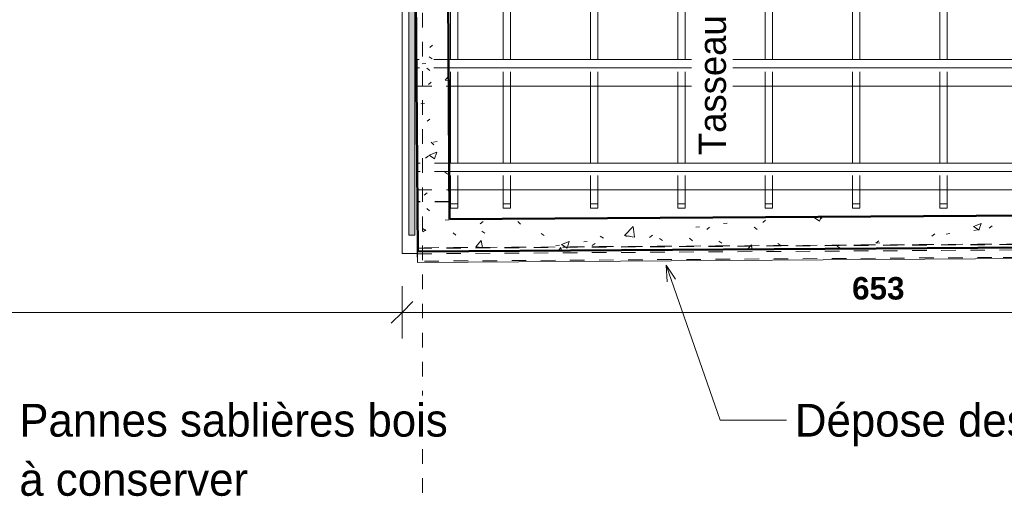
# Model space of a CAD drawing. Header units: metres. Extents: x -16.9 to 14.1, y -10.5 to 9.6.
# Tile 18 of 26: x 3.2 to 9.9, y -9.6 to -6.3. Entities that reach past the tile are written whole.
import ezdxf

# ---------------------------------------------------------------- set-up
doc = ezdxf.new("R2010")
doc.units = ezdxf.units.M
doc.linetypes.add('Ligne de quadrillage', pattern=[0.022225, 0.0127, -0.003175, 0.003175, -0.003175])
doc.linetypes.add('Tiret', pattern=[0.00635, 0.003175, -0.003175])
for name, color, linetype, lineweight in [('A-ANNO-DIMS', 211, 'Continuous', 9), ('A-ANNO-DIMS-75', 211, 'Continuous', 9), ('A-ROOF', 132, 'Continuous', 18), ('A-WALL', 113, 'Continuous', 25), ('A-WALL-HDLN', 110, 'Tiret', 25), ('A-WALL-PATT', 111, 'Continuous', 50), ('G-ANNO-TEXT', 231, 'Continuous', 9), ('P-PIPE-CNTR', 3, 'Continuous', 18), ('S-BEAM', 12, 'Continuous', 18), ('S-BEAM-HDLN', 1, 'Tiret', 18), ('S-GRID', 1, 'Continuous', 9)]:
    doc.layers.add(name, color=color, linetype=linetype, lineweight=lineweight)
doc.styles.add('Arial_B_1', font='arialbd.ttf', dxfattribs={"height": 0.154762})
doc.styles.add('Bodoni MT_B_I', font='BOD_BI.TTF', dxfattribs={"height": 0.225})
doc.styles.add('Bodoni MT_B_I_1', font='BOD_BI.TTF', dxfattribs={"height": 0.1875})
doc.dimstyles.new('Cotation_cm', dxfattribs={"dimscale": 0.3048, "dimtxt": 0.153039, "dimasz": 0.492126, "dimexe": 0.590551, "dimexo": 0.0625, "dimgap": 0.147638, "dimtad": 1, "dimdec": 0, "dimlfac": 100, "dimzin": 0, "dimdsep": 46, "dimtxsty": 'Arial_B_1', "dimblk1": 'OBLIQUE', "dimblk2": 'OBLIQUE', "dimsah": 1, "dimcen": 0.09, "dimazin": 0, "dimtfac": 1, "dimtdec": 4, "dimtix": 1, "dimtmove": 0, "dimatfit": 3, "dimfxl": 0.590551, "dimfxlon": 1, "dimtvp": 1, "dimtfill": 1, "dimtolj": 1, "dimtzin": 0, "dimarcsym": 2})
pattern_1 = [(50, (0, 0), (0.546555, -0.047815), [0.05715, -0.62865]), (355, (0, 0), (-0.105728, 0.573166), [0.04572, -0.50292]), (100.451, (0.04555, -0.004), (0.440828, 0.52535), [0.04857, -0.53427]), (46.184, (0, 0.1524), (0.813237, -0.12613), [0.08572, -0.94297]), (96.636, (0.0678, 0.1419), (0.71221, 0.742287), [0.07286, -0.80141]), (351.184, (0, 0.1524), (0.712217, 0.742274), [0.06858, -0.75438]), (21, (0.0762, 0.1143), (0.454846, -0.306795), [0.05715, -0.62865]), (326, (0.0762, 0.1143), (0.185405, 0.55256), [0.04572, -0.50292]), (71.451, (0.1141, 0.08873), (0.64025, 0.245763), [0.04857, -0.53427]), (37.5, (0, 0), (0.009261, 0.2536672), [0.02515, -0.47168, 0.02515, -0.48539, -0.50482]), (37.5, (0, 0), (0.009261, 0.2536672), [-1.007, 0.02515, -0.47968]), (7.5, (0, 0), (0.200456, 0.300546), [0.02515, -0.26594, 0.02515, -0.46025, -0.1924]), (7.5, (0, 0), (0.200456, 0.300546), [-0.77648, 0.02515, -0.16726]), (327.5, (-0.16993, 0), (0.4067682, -0.0171882), [0.02515, -0.16535, 0.02515, -0.56921, -0.78867]), (327.5, (-0.16993, 0), (0.4067682, -0.0171882), [-0.78486, 0.02515, -0.76352]), (317.5, (-0.24613, 0), (0.444383, 0.076279), [0.02515, -0.2225, 0.02515, -0.36957, -0.56007]), (317.5, (-0.24613, 0), (0.444383, 0.076279), [-0.64237, 0.02515, -0.53492])]

# ---------------------------------------------------------------- blocks, each defined once
blk = doc.blocks.new('Ossature 2 - Ossature 2-4972000-PH R_1 EXISTANT')
at = {"layer": 'S-BEAM', "linetype": 'Tiret'}
blk.add_hatch(color=256, dxfattribs=at).paths.add_polyline_path([(5.9278, -7.7968), (5.9278, -5.9393), (5.8878, -5.9393), (5.8878, -7.7968)])
at = {"layer": 'S-BEAM'}
for p, q in [((5.8878, -5.9393), (5.8878, -7.7968)), ((5.9278, -5.9393), (5.8878, -5.9393)), ((5.9278, -7.7968), (5.9278, -5.9393)), ((5.9278, -7.7968), (5.8878, -7.7968))]:
    blk.add_line(p, q, dxfattribs=at)
blk = doc.blocks.new('DIMBLOCK13-PH R_1 EXISTANT')
at = {"layer": 'A-ANNO-DIMS-75'}
for p, q in [((-0.3381, -8.3315), (-0.3381, -8.1515)), ((5.7863, -8.3315), (5.7863, -8.1515)), ((-0.3381, -8.3315), (5.7863, -8.3315)), ((-0.3381, -8.3315), (-0.3381, -8.5115)), ((5.7863, -8.3315), (5.7863, -8.5115))]:
    blk.add_line(p, q, dxfattribs=at)
at = {"layer": 'A-ANNO-DIMS-75', "lineweight": 35}
for p, q in [((-0.3381, -8.3315), (-0.2631, -8.2565)), ((5.7863, -8.3315), (5.8613, -8.2565)), ((-0.3381, -8.3315), (-0.4131, -8.4065)), ((5.7863, -8.3315), (5.7113, -8.4065))]:
    blk.add_line(p, q, dxfattribs=at)
at = {"layer": 'A-ANNO-DIMS-75', "color": 0, "insert": (2.5492, -8.088), "char_height": 0.15476, "width": 0.419764, "attachment_point": 1, "line_spacing_factor": 0.941778, "style": 'Arial_B_1', "bg_fill": 3, "box_fill_scale": 1.25, "bg_fill_color": 256, "bg_fill_true_color": 13158600, "bg_fill_transparency": 0}
blk.add_mtext('612', dxfattribs=at)
blk = doc.blocks.new('_Oblique')
at = {"color": 0, "linetype": 'ByBlock', "lineweight": -2}
blk.add_line((-0.5, -0.5), (0.5, 0.5), dxfattribs=at)
blk = doc.blocks.new('DIMBLOCK14-PH R_1 EXISTANT')
at = {"layer": 'A-ANNO-DIMS-75'}
for p, q in [((5.7863, -8.3315), (5.7863, -8.1515)), ((12.3193, -8.3315), (12.3193, -8.1515)), ((5.7863, -8.3315), (12.3193, -8.3315)), ((5.7863, -8.3315), (5.7863, -8.5115)), ((12.3193, -8.3315), (12.3193, -8.5115))]:
    blk.add_line(p, q, dxfattribs=at)
at = {"layer": 'A-ANNO-DIMS-75', "lineweight": 35}
for p, q in [((5.7863, -8.3315), (5.8613, -8.2565)), ((12.3193, -8.3315), (12.3943, -8.2565)), ((5.7863, -8.3315), (5.7113, -8.4065)), ((12.3193, -8.3315), (12.2443, -8.4065))]:
    blk.add_line(p, q, dxfattribs=at)
at = {"layer": 'A-ANNO-DIMS-75', "color": 0, "insert": (8.8779, -8.088), "char_height": 0.15476, "width": 0.419764, "attachment_point": 1, "line_spacing_factor": 0.941778, "style": 'Arial_B_1', "bg_fill": 3, "box_fill_scale": 1.25, "bg_fill_color": 256, "bg_fill_true_color": 13158600, "bg_fill_transparency": 0}
blk.add_mtext('653', dxfattribs=at)

msp = doc.modelspace()

# ---------------------------------------------------------------- hatches: boundary and pattern name
at = {"layer": 'A-WALL-PATT', "lineweight": 18}
h = msp.add_hatch(dxfattribs=at)
h.set_pattern_fill('FP_1', color=256, style=0, pattern_type=2)
h.set_pattern_definition(pattern_1)
h.paths.add_polyline_path([(5.8937, -7.9116), (6.1137, -7.9102), (6.0989, -5.6498), (5.8789, -5.6512), (5.8877, -6.9915)])
h = msp.add_hatch(dxfattribs=at)
h.set_pattern_fill('FP_1', color=256, style=0, pattern_type=2)
h.set_pattern_definition(pattern_1)
h.paths.add_polyline_path([(6.1137, -7.9102), (12.2483, -7.8709), (12.248, -7.6509), (6.1123, -7.6902)])

# ---------------------------------------------------------------- linework, layer by layer
at = {"layer": 'A-ROOF'}
for p, q in [((5.7863, -6.188), (5.7863, -7.9255)), ((5.7863, -7.9255), (5.8915, -7.9255))]:
    msp.add_line(p, q, dxfattribs=at)
at = {"layer": 'A-WALL', "lineweight": 50}
for p, q in [((5.8937, -7.9116), (5.8789, -5.6512)), ((6.0989, -5.6498), (6.1123, -7.6902)), ((6.1123, -7.6902), (12.0283, -7.6523)), ((12.2483, -7.8709), (5.8937, -7.9116))]:
    msp.add_line(p, q, dxfattribs=at)
at = {"layer": 'A-WALL-HDLN'}
msp.add_line((6.1115, -7.5702), (5.8915, -7.5716), dxfattribs=at)
at = {"layer": 'G-ANNO-TEXT', "color": 190}
for p, q in [((7.6001, -8.0054), (7.6656, -8.1017)), ((7.6001, -8.0054), (7.6086, -8.1215)), ((7.6001, -8.0054), (7.9719, -9.0729)), ((7.9719, -9.0729), (8.4479, -9.0729))]:
    msp.add_line(p, q, dxfattribs=at)
at = {"layer": 'P-PIPE-CNTR'}
msp.add_line((9.9151, -7.9545), (10.1151, -7.9545), dxfattribs=at)
at = {"layer": 'S-BEAM'}
for p, q in [((6.1199, -6.5928), (6.1199, -6.035)), ((6.1699, -6.5928), (6.1699, -6.035)), ((6.4809, -6.5928), (6.4809, -6.035)), ((6.5309, -6.5928), (6.5309, -6.035)), ((7.0809, -6.5928), (7.0809, -6.0351)), ((7.1309, -6.5928), (7.1309, -6.0351)), ((7.6809, -6.5928), (7.6809, -6.0351)), ((7.7309, -6.5928), (7.7309, -6.0351)), ((8.2809, -6.5927), (8.2809, -6.0351)), ((8.3309, -6.5927), (8.3309, -6.0351)), ((8.8809, -6.5927), (8.8809, -6.0351)), ((8.9309, -6.5927), (8.9309, -6.0351)), ((9.4809, -6.5927), (9.4809, -6.0351)), ((9.5309, -6.5927), (9.5309, -6.0351)), ((11.1496, -6.5926), (6.1051, -6.5928)), ((11.1954, -6.65), (6.1055, -6.6502)), ((6.1063, -6.7764), (11.2964, -6.7762)), ((6.1199, -7.3059), (6.1199, -6.7764)), ((6.1699, -7.3059), (6.1699, -6.7764)), ((6.4809, -7.3059), (6.4809, -6.7763)), ((6.5309, -7.3059), (6.5309, -6.7763)), ((7.0809, -7.3059), (7.0809, -6.7763)), ((7.1309, -7.3059), (7.1309, -6.7763)), ((7.6809, -7.3059), (7.6809, -6.7763)), ((7.7309, -7.3059), (7.7309, -6.7763)), ((8.2809, -7.3058), (8.2809, -6.7763)), ((8.3309, -7.3058), (8.3309, -6.7763)), ((8.8809, -7.3058), (8.8809, -6.7762)), ((8.9309, -7.3058), (8.9309, -6.7762)), ((9.4809, -7.3058), (9.4809, -6.7762)), ((9.5309, -7.3058), (9.5309, -6.7762)), ((11.7203, -7.3058), (6.1098, -7.3059)), ((11.7662, -7.3631), (6.1101, -7.3632)), ((6.111, -7.4894), (8.2809, -7.4894)), ((6.1199, -7.5848), (6.1199, -7.4894)), ((6.1699, -7.5848), (6.1699, -7.4894)), ((6.4809, -7.5848), (6.4809, -7.4894)), ((6.5309, -7.5848), (6.5309, -7.4894)), ((7.0809, -7.5848), (7.0809, -7.4894)), ((7.1309, -7.5848), (7.1309, -7.4894)), ((7.6809, -7.5848), (7.6809, -7.4894)), ((7.7309, -7.5848), (7.7309, -7.4894)), ((8.2809, -7.5848), (8.2809, -7.4894)), ((8.3309, -7.4894), (8.8809, -7.4894)), ((8.3309, -7.5848), (8.3309, -7.4894)), ((8.8809, -7.5848), (8.8809, -7.4893)), ((8.9309, -7.5848), (8.9309, -7.4893)), ((8.9309, -7.4894), (9.4809, -7.4894)), ((9.4809, -7.5848), (9.4809, -7.4893)), ((9.5309, -7.4894), (10.0809, -7.4893)), ((9.5309, -7.5848), (9.5309, -7.4893)), ((6.1199, -7.6135), (6.1199, -7.5848)), ((6.1199, -7.5848), (6.1699, -7.5848)), ((6.1699, -7.6135), (6.1199, -7.6135)), ((6.1699, -7.5848), (6.1699, -7.6135)), ((6.4809, -7.6135), (6.4809, -7.5848)), ((6.4809, -7.5848), (6.5309, -7.5848)), ((6.5309, -7.6135), (6.4809, -7.6135)), ((6.5309, -7.5848), (6.5309, -7.6135)), ((7.0809, -7.6135), (7.0809, -7.5848)), ((7.0809, -7.5848), (7.1309, -7.5848)), ((7.1309, -7.6135), (7.0809, -7.6135)), ((7.1309, -7.5848), (7.1309, -7.6135)), ((7.6809, -7.6135), (7.6809, -7.5848)), ((7.6809, -7.5848), (7.7309, -7.5848)), ((7.7309, -7.6135), (7.6809, -7.6135)), ((7.7309, -7.5848), (7.7309, -7.6135)), ((8.2809, -7.6135), (8.2809, -7.5848)), ((8.2809, -7.5848), (8.3309, -7.5848)), ((8.3309, -7.6135), (8.2809, -7.6135)), ((8.3309, -7.5848), (8.3309, -7.6135)), ((8.8809, -7.6135), (8.8809, -7.5848)), ((8.8809, -7.5848), (8.9309, -7.5848)), ((8.9309, -7.6135), (8.8809, -7.6135)), ((8.9309, -7.5848), (8.9309, -7.6135)), ((9.4809, -7.6135), (9.4809, -7.5848)), ((9.4809, -7.5848), (9.5309, -7.5848)), ((9.5309, -7.6135), (9.4809, -7.6135)), ((9.5309, -7.5848), (9.5309, -7.6135)), ((12.2478, -7.8766), (5.8915, -7.9172)), ((5.8912, -7.9255), (5.8912, -7.9269)), ((5.8912, -7.9281), (5.8912, -7.9269)), ((5.8912, -7.9281), (5.8912, -7.9321)), ((5.8912, -7.9321), (5.8915, -7.9751)), ((5.8915, -7.9172), (5.8919, -7.9872)), ((5.8915, -7.9751), (5.8915, -7.9791)), ((12.2483, -7.9466), (5.8919, -7.9872))]:
    msp.add_line(p, q, dxfattribs=at)
at = {"layer": 'S-BEAM-HDLN'}
for p, q in [((5.8899, -6.5928), (5.89, -6.6502)), ((6.105, -6.5928), (5.8899, -6.5928)), ((6.1199, -6.7763), (6.1199, -6.5929)), ((6.1699, -6.7763), (6.1699, -6.5929)), ((6.4809, -6.7763), (6.4809, -6.5929)), ((6.5309, -6.7763), (6.5309, -6.5929)), ((7.0809, -6.7763), (7.0809, -6.5928)), ((7.1309, -6.7763), (7.1309, -6.5928)), ((7.6809, -6.7763), (7.6809, -6.5928)), ((7.7309, -6.7763), (7.7309, -6.5928)), ((8.2809, -6.7762), (8.2809, -6.5928)), ((8.3309, -6.7762), (8.3309, -6.5928)), ((8.8809, -6.7762), (8.8809, -6.5928)), ((8.9309, -6.7762), (8.9309, -6.5928)), ((9.4809, -6.7762), (9.4809, -6.5927)), ((9.5309, -6.7762), (9.5309, -6.5927)), ((5.8899, -6.719), (5.8899, -6.6502)), ((5.89, -6.6502), (5.89, -6.7764)), ((6.1054, -6.6502), (5.89, -6.6502)), ((5.89, -6.7764), (6.1062, -6.7764)), ((5.8914, -7.3059), (5.8914, -7.3632)), ((6.1097, -7.3059), (5.8914, -7.3059)), ((5.8914, -7.3632), (5.8914, -7.4894)), ((6.1101, -7.3632), (5.8914, -7.3632)), ((6.1199, -7.4894), (6.1199, -7.3059)), ((6.1699, -7.4894), (6.1699, -7.3059)), ((6.4809, -7.4893), (6.4809, -7.3059)), ((6.5309, -7.4893), (6.5309, -7.3059)), ((7.0809, -7.4893), (7.0809, -7.3059)), ((7.1309, -7.4893), (7.1309, -7.3059)), ((7.6809, -7.4893), (7.6809, -7.3059)), ((7.7309, -7.4893), (7.7309, -7.3059)), ((8.2809, -7.4893), (8.2809, -7.3059)), ((8.3309, -7.4893), (8.3309, -7.3059)), ((8.8809, -7.4893), (8.8809, -7.3059)), ((8.9309, -7.4893), (8.9309, -7.3059)), ((9.4809, -7.4893), (9.4809, -7.3059)), ((9.5309, -7.4893), (9.5309, -7.3059)), ((5.8914, -7.4894), (6.1109, -7.4894)), ((8.2809, -7.4894), (8.3308, -7.4894)), ((8.8809, -7.4894), (8.9308, -7.4894)), ((9.4809, -7.4894), (9.5308, -7.4894)), ((12.2388, -7.8465), (5.8909, -7.8871)), ((5.8909, -7.8891), (12.2388, -7.8485)), ((5.8909, -7.8907), (12.2388, -7.8501)), ((5.8909, -7.8871), (5.8909, -7.8891)), ((5.8909, -7.8907), (5.8909, -7.8892)), ((5.8909, -7.8907), (5.8912, -7.9255)), ((5.8912, -7.9281), (12.2391, -7.8875)), ((12.2394, -7.9385), (5.8915, -7.9791))]:
    msp.add_line(p, q, dxfattribs=at)
at = {"layer": 'S-GRID', "linetype": 'Ligne de quadrillage'}
msp.add_line((5.9278, -9.5717), (5.9278, 8.3345), dxfattribs=at)

# ---------------------------------------------------------------- block references
at = {"layer": 'S-BEAM'}
msp.add_blockref('Ossature 2 - Ossature 2-4972000-PH R_1 EXISTANT', (-0.0539, -0.0041), dxfattribs=at)

# ---------------------------------------------------------------- texts
at = {"layer": 'G-ANNO-TEXT', "color": 190, "char_height": 0.225, "attachment_point": 1, "style": 'Bodoni MT_B_I', "bg_fill": 3, "box_fill_scale": 1.25, "bg_fill_color": 256, "bg_fill_true_color": 13158600, "bg_fill_transparency": 0}
for s, insert, width in [('Dépose des gouttières existantes', (8.4854, -8.9604), 6.132909), ('à conserver', (3.1567, -9.3672), 2.200632)]:
    msp.add_mtext(s, dxfattribs=dict(at, insert=insert, width=width))

# ---------------------------------------------------------------- dimensions: what is measured, and where the dimension line sits
at = {"layer": 'A-ANNO-DIMS'}
dim = msp.add_linear_dim(base=(5.7863, -8.3315), p1=(-0.3381, -8.1515), p2=(5.7863, -8.1515), dimstyle='Cotation_cm', override={"dimpost": '<>', "dimfxl": 6.124359}, dxfattribs=at)
dim.commit()
dim.dimension.update_dxf_attribs({"geometry": 'DIMBLOCK13-PH R_1 EXISTANT', "text_midpoint": (2.7241, -8.2075)})

# ---------------------------------------------------------------- next in the draw order: texts
at = {"layer": 'G-ANNO-TEXT', "color": 190, "lineweight": 25, "insert": (7.824, -7.2498), "char_height": 0.1875, "width": 3.3731, "attachment_point": 1, "rotation": 90, "style": 'Bodoni MT_B_I_1', "bg_fill": 3, "box_fill_scale": 1.25, "bg_fill_color": 256, "bg_fill_true_color": 13158600, "bg_fill_transparency": 0}
msp.add_mtext('Tasseau bois 50x50ht', dxfattribs=at)
at = {"layer": 'G-ANNO-TEXT', "color": 190, "insert": (3.1567, -8.9604), "char_height": 0.225, "width": 4.02848, "attachment_point": 1, "style": 'Bodoni MT_B_I', "bg_fill": 3, "box_fill_scale": 1.25, "bg_fill_color": 256, "bg_fill_true_color": 13158600, "bg_fill_transparency": 0}
msp.add_mtext('Pannes sablières bois', dxfattribs=at)

# ---------------------------------------------------------------- next in the draw order: dimensions: what is measured, and where the dimension line sits
at = {"layer": 'A-ANNO-DIMS'}
dim = msp.add_linear_dim(base=(12.3193, -8.3315), p1=(5.7863, -8.1515), p2=(12.3193, -8.1515), dimstyle='Cotation_cm', override={"dimpost": '<>', "dimfxl": 6.533023}, dxfattribs=at)
dim.commit()
dim.dimension.update_dxf_attribs({"geometry": 'DIMBLOCK14-PH R_1 EXISTANT', "text_midpoint": (9.0528, -8.2075)})

doc.saveas('drawing.dxf')
